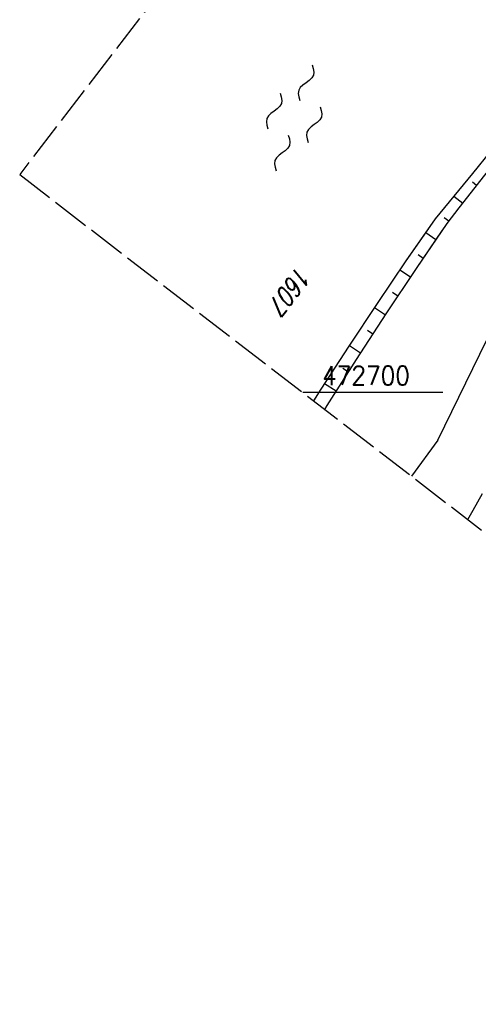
# Model space of a CAD drawing. Extents: x 510908 to 511586, y 472554 to 473315.
# Tile 1 of 34: x 510908 to 510968, y 472619 to 472749. Entities that reach past the tile are written whole.
import ezdxf

# ---------------------------------------------------------------- set-up
doc = ezdxf.new("R2010")
doc.units = 0
doc.header["$LTSCALE"] = 10
doc.header["$MEASUREMENT"] = 0
doc.linetypes.add('LT00', pattern=[0])
doc.linetypes.add('LT14', pattern=[0.6, 0.5, -0.1])
doc.layers.get('0').update_dxf_attribs({"linetype": 'LT00'})
for name, color, linetype in [('--WASSER_NUTZUNG', 180, 'Continuous'), ('-GRA-20W', 20, 'LT00'), ('DFK_FLUR_NR', 250, 'LT00'), ('DFK_KATASTER', 250, 'LT00'), ('V93_BOESCH', 250, 'LT00'), ('V93_BOSCHUNG', 250, 'LT00'), ('V93_RASTER', 250, 'LT00'), ('V94_BOESCH', 250, 'LT00'), ('V94_BOSCHUNG', 250, 'LT00')]:
    doc.layers.add(name, color=color, linetype=linetype)
doc.layers.add('-BLATT_93-RAND', color=7, linetype='LT14', plot=False)
doc.styles.add('Beschrift', font='ARIAL.TTF')
doc.styles.get("Standard").update_dxf_attribs({"font": 'romans.shx'})

# ---------------------------------------------------------------- blocks, each defined once
blk = doc.blocks.new('SYMB7250')
at = {"color": 0, "linetype": 'ByBlock'}
for points in [[(-0.25, 0.28), (-0.208333, 0.308889), (-0.166667, 0.331111), (-0.125, 0.34), (-0.083333, 0.331111), (-0.041667, 0.308889), (0, 0.28)], [(0, 0.28), (0.041667, 0.251111), (0.083333, 0.228889), (0.125, 0.22), (0.166667, 0.228889), (0.208333, 0.251111), (0.25, 0.28)], [(-0.74, 0), (-0.698333, 0.028889), (-0.656667, 0.051111), (-0.615, 0.06), (-0.573333, 0.051111), (-0.531667, 0.028889), (-0.49, 0)], [(-0.49, 0), (-0.448333, -0.028889), (-0.406667, -0.051111), (-0.365, -0.06), (-0.323333, -0.051111), (-0.281667, -0.028889), (-0.24, 0)], [(0.24, 0), (0.281667, 0.028889), (0.323333, 0.051111), (0.365, 0.06), (0.406667, 0.051111), (0.448333, 0.028889), (0.49, 0)], [(0.49, 0), (0.531667, -0.028889), (0.573333, -0.051111), (0.615, -0.06), (0.656667, -0.051111), (0.698333, -0.028889), (0.74, 0)], [(-0.25, -0.28), (-0.208333, -0.251111), (-0.166667, -0.228889), (-0.125, -0.22), (-0.083333, -0.228889), (-0.041667, -0.251111), (0, -0.28)], [(0, -0.28), (0.041667, -0.308889), (0.083333, -0.331111), (0.125, -0.34), (0.166667, -0.331111), (0.208333, -0.308889), (0.25, -0.28)]]:
    blk.add_lwpolyline(points, dxfattribs=at)

msp = doc.modelspace()

# ---------------------------------------------------------------- linework, layer by layer
at = {"layer": '-BLATT_93-RAND'}
msp.add_lwpolyline([(511358.83, 473315.34), (510907.64, 472728.79), (511135.12, 472553.81), (511586.31, 473140.35), (511358.83, 473315.34)], dxfattribs=at)
at = {"layer": 'DFK_KATASTER'}
for q in [(510988.01, 472745.23), (510959.43, 472688.96)]:
    msp.add_line((510962.9, 472693.71), q, dxfattribs=at)
at = {"layer": 'V93_BOESCH'}
for points in [[(510946.52, 472698.89), (510947.5, 472700.44), (510951.18, 472706.13), (510954.92, 472711.78), (510958.74, 472717.39), (510962.61, 472722.95), (510965.06, 472725.94), (510967.51, 472728.94), (510969.96, 472731.93), (510972.42, 472734.91), (510974.88, 472737.9), (510977.35, 472740.88), (510979.82, 472743.85), (510982.31, 472746.81), (510983.49, 472748.22), (510984.68, 472749.64)], [(510947.97, 472697.77), (510948.29, 472698.3), (510952.16, 472704.37), (510956.09, 472710.4), (510960.08, 472716.4), (510964.14, 472722.34), (510965.74, 472724.4), (510967.34, 472726.45), (510968.94, 472728.49), (510970.55, 472730.53), (510972.17, 472732.57), (510973.8, 472734.59), (510975.43, 472736.61), (510977.09, 472738.61), (510978.76, 472740.6), (510980.44, 472742.57), (510982.15, 472744.53), (510983.22, 472745.73), (510984.3, 472746.93), (510985.38, 472748.13), (510986.46, 472749.33)], [(510966.85, 472683.25), (510967.56, 472684.48), (510968.82, 472686.69)]]:
    msp.add_lwpolyline(points, dxfattribs=at)
at = {"layer": 'V93_BOSCHUNG'}
for p, q in [((510968.03, 472727.33), (510967.47, 472727.77)), ((510966.19, 472724.97), (510965.01, 472725.88)), ((510964.36, 472722.62), (510963.73, 472723.08)), ((510962.65, 472720.17), (510961.32, 472721.11)), ((510960.97, 472717.7), (510960.29, 472718.17)), ((510959.29, 472715.22), (510957.9, 472716.16)), ((510957.63, 472712.73), (510956.92, 472713.21)), ((510955.98, 472710.23), (510954.53, 472711.19)), ((510954.33, 472707.72), (510953.6, 472708.21)), ((510952.7, 472705.21), (510951.21, 472706.18)), ((510951.08, 472702.69), (510950.33, 472703.18)), ((510949.47, 472700.17), (510947.94, 472701.14))]:
    msp.add_line(p, q, dxfattribs=at)
at = {"layer": 'V93_RASTER'}
msp.add_line((510963.57, 472700), (510945.07, 472700), dxfattribs=at)
at = {"layer": 'V94_BOESCH'}
for points in [[(510946.52, 472698.89), (510947.5, 472700.44), (510951.18, 472706.13), (510954.92, 472711.78), (510958.74, 472717.39), (510961.71, 472721.66)], [(510947.97, 472697.77), (510948.29, 472698.3), (510952.16, 472704.37), (510956.09, 472710.4), (510960.08, 472716.4), (510963.53, 472721.44)], [(510966.85, 472683.25), (510967.56, 472684.48), (510968.82, 472686.69)]]:
    msp.add_lwpolyline(points, dxfattribs=at)
at = {"layer": 'V94_BOSCHUNG'}
for p, q in [((510962.65, 472720.17), (510961.32, 472721.11)), ((510960.97, 472717.7), (510960.29, 472718.17)), ((510959.29, 472715.22), (510957.9, 472716.16)), ((510957.63, 472712.73), (510956.92, 472713.21)), ((510955.98, 472710.23), (510954.53, 472711.19)), ((510954.33, 472707.72), (510953.6, 472708.21)), ((510952.7, 472705.21), (510951.21, 472706.18)), ((510951.08, 472702.69), (510950.33, 472703.18)), ((510949.47, 472700.17), (510947.94, 472701.14))]:
    msp.add_line(p, q, dxfattribs=at)

# ---------------------------------------------------------------- block references
at = {"layer": '--WASSER_NUTZUNG', "xscale": 9.999999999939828, "yscale": 10.00000000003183, "zscale": 10, "rotation": 251.2882999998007}
msp.add_blockref('SYMB7250', (510943.91, 472736.28), dxfattribs=at)

# ---------------------------------------------------------------- texts
at = {"layer": '-GRA-20W', "style": 'Beschrift', "width": 0.8}
msp.add_text('km 152+702.20', height=2.5, rotation=147.1896, dxfattribs=at).set_placement((510979.32, 472746.62))
at = {"layer": 'DFK_FLUR_NR', "oblique": 13.754, "width": 0.75}
msp.add_text('1607', height=2.5, rotation=232.4313, dxfattribs=at).set_placement((510944.42, 472716.88))
at = {"layer": 'V93_RASTER', "width": 0.902}
msp.add_text(' 472700', height=2.5, rotation=0.002, dxfattribs=at).set_placement((510946.07, 472701))

doc.saveas('drawing.dxf')
